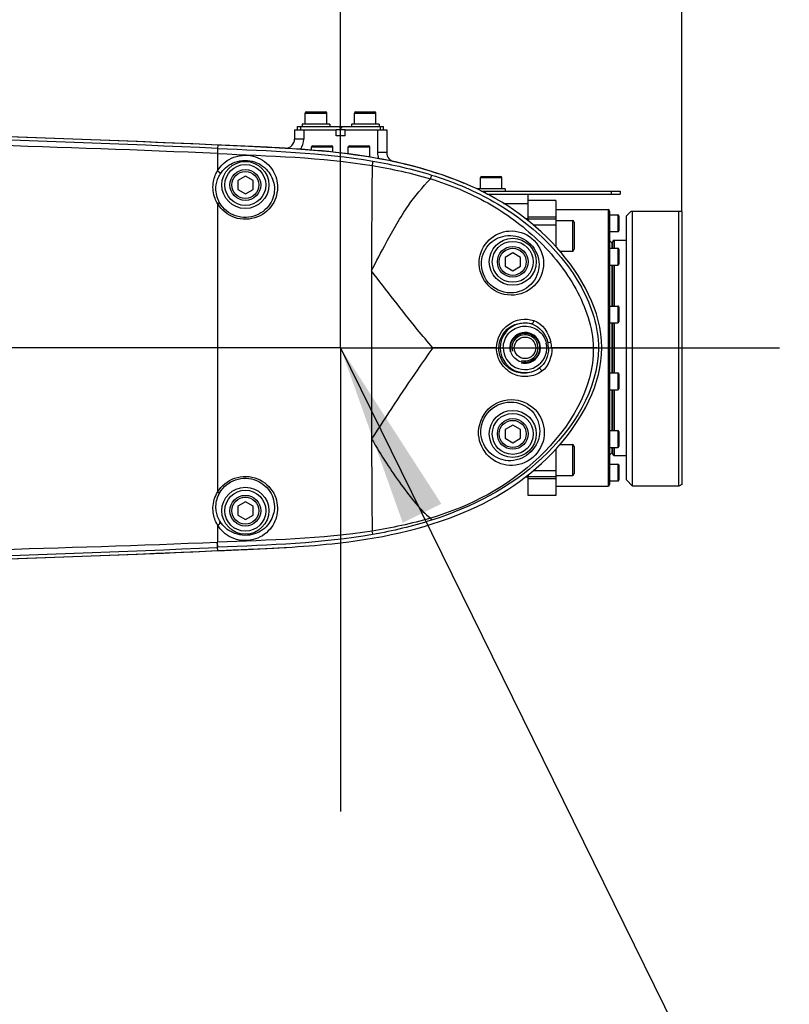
# Model space of a CAD drawing. Header units: millimetres. Extents: x 0 to 12486, y 0 to 8400.
# Tile 109 of 111: x 7336 to 7586, y 6335 to 6655. Entities that reach past the tile are written whole.
import ezdxf

# ---------------------------------------------------------------- set-up
doc = ezdxf.new("R2010")
doc.units = ezdxf.units.MM
doc.header["$LTSCALE"] = 653.4
doc.linetypes.add('CENTER', pattern=[0.6, 0.375, -0.075, 0.075, -0.075])
doc.layers.get('0').update_dxf_attribs({"linetype": 'CONTINUOUS'})
for name, color, linetype in [('03__ASM_ALL_CURVES', 7, 'CONTINUOUS'), ('1_DXF_AXIS', 7, 'CONTINUOUS'), ('304102000211DXF_CONTINUOUS_LINE', 7, 'CONTINUOUS'), ('304102000212DXF_CONTINUOUS_LINE', 7, 'CONTINUOUS'), ('304102000215DXF_CONTINUOUS_LINE', 7, 'CONTINUOUS'), ('304104000648DXF_CONTINUOUS_LINE', 7, 'CONTINUOUS'), ('304104000694DXF_CONTINUOUS_LINE', 7, 'CONTINUOUS'), ('304105000161DXF_CONTINUOUS_LINE', 7, 'CONTINUOUS'), ('304105000355DXF_CONTINUOUS_LINE', 7, 'CONTINUOUS'), ('304105000405DXF_CONTINUOUS_LINE', 7, 'CONTINUOUS'), ('304106000127DXF_CONTINUOUS_LINE', 7, 'CONTINUOUS'), ('304302000095DXF_CONTINUOUS_LINE', 7, 'CONTINUOUS'), ('501023000020DXF_CONTINUOUS_LINE', 7, 'CONTINUOUS'), ('501023000039DXF_CONTINUOUS_LINE', 7, 'CONTINUOUS'), ('501023000054DXF_CONTINUOUS_LINE', 7, 'CONTINUOUS'), ('501023000061DXF_CONTINUOUS_LINE', 7, 'CONTINUOUS'), ('501023000094DXF_CONTINUOUS_LINE', 7, 'CONTINUOUS'), ('504001000007DXF_CONTINUOUS_LINE', 7, 'CONTINUOUS'), ('625001000001DXF_CONTINUOUS_LINE', 7, 'CONTINUOUS'), ('DRW0004_DXF_DIMENSION', 7, 'CONTINUOUS'), ('DRW0004_DXF_TEXT', 7, 'CONTINUOUS')]:
    doc.layers.add(name, color=color, linetype=linetype)
doc.styles.get("Standard").update_dxf_attribs({"font": 'txt', "width": 0.7})
doc.dimstyles.new('DIMSTYLE_13', dxfattribs={"dimtxt": 100, "dimasz": 60, "dimexe": 1.5, "dimexo": 0, "dimgap": 1.25, "dimtad": 0, "dimtih": 1, "dimtoh": 1, "dimdsep": 46, "dimtxsty": 'Standard', "dimblk": '_FILLED', "dimblk1": '_FILLED', "dimblk2": '_FILLED', "dimcen": 0.09, "dimclrt": 5, "dimazin": 2, "dimtp": 2, "dimtm": 2, "dimtfac": 1, "dimtofl": 0, "dimtmove": 0, "dimatfit": 3, "dimldrblk": '_FILLED', "dimfxl": 0, "dimtolj": 1, "dimarcsym": 0})
doc.dimstyles.new('DIMSTYLE_6', dxfattribs={"dimtxt": 100, "dimasz": 60, "dimexe": 1.5, "dimexo": 0, "dimgap": 1.25, "dimtad": 1, "dimdsep": 46, "dimtxsty": 'Standard', "dimblk": '_FILLED', "dimblk1": '_FILLED', "dimblk2": '_FILLED', "dimcen": 0.09, "dimclrt": 5, "dimazin": 2, "dimtp": 0.3, "dimtm": 0.3, "dimtfac": 1, "dimtofl": 0, "dimtmove": 0, "dimatfit": 3, "dimldrblk": '_FILLED', "dimfxl": 0, "dimtolj": 1, "dimarcsym": 0})
doc.dimstyles.new('DIMSTYLE_9', dxfattribs={"dimtxt": 100, "dimasz": 60, "dimexe": 1.5, "dimexo": 0, "dimgap": 1.25, "dimtad": 0, "dimtih": 1, "dimtoh": 1, "dimdsep": 46, "dimtxsty": 'Standard', "dimblk": '_FILLED', "dimblk1": '_FILLED', "dimblk2": '_FILLED', "dimcen": 0.09, "dimclrt": 5, "dimazin": 2, "dimtp": 1.2, "dimtm": 1.2, "dimtfac": 1, "dimtofl": 0, "dimtmove": 0, "dimatfit": 3, "dimldrblk": '_FILLED', "dimfxl": 0, "dimtolj": 1, "dimarcsym": 0})
doc.dimstyles.get("Standard").update_dxf_attribs({"dimtxt": 70, "dimasz": 60, "dimexe": 1.5, "dimexo": 0, "dimtad": 1, "dimdsep": 46, "dimtxsty": 'Standard', "dimblk": '_FILLED', "dimblk1": '_FILLED', "dimblk2": '_FILLED', "dimcen": 0.09, "dimclrt": 5, "dimazin": 2, "dimtol": 1, "dimtp": 0.01, "dimtm": 0.01, "dimtfac": 1, "dimtofl": 0, "dimtmove": 0, "dimatfit": 3, "dimldrblk": '_FILLED', "dimfxl": 0, "dimtolj": 1, "dimarcsym": 0})

# ---------------------------------------------------------------- blocks, each defined once
blk = doc.blocks.new('_FILLED')
at = {"color": 0, "linetype": 'ByBlock'}
blk.add_solid([(0, 0), (-1, 0.1167), (-1, -0.1167)], dxfattribs=at)
blk = doc.blocks.new('*D10')
at = {"layer": 'DRW0004_DXF_DIMENSION', "color": 2, "linetype": 'Continuous'}
for p, q in [((7551.31, 6592.97), (7551.31, 6725.31)), ((7440.31, 6695.31), (7340.31, 6695.31)), ((7340.31, 6695.31), (7495.81, 6695.31)), ((7775.29, 6695.31), (7495.81, 6695.31)), ((7551.31, 6695.31), (7775.29, 6695.31))]:
    blk.add_line(p, q, dxfattribs=at)
at = {"layer": 'DRW0004_DXF_DIMENSION', "color": 2, "linetype": 'Continuous', "xscale": 60, "yscale": 60, "zscale": 60}
blk.add_blockref('_FILLED', (7440.31, 6695.31), dxfattribs=at)
at = {"layer": 'DRW0004_DXF_DIMENSION', "color": 2, "linetype": 'Continuous', "xscale": 60, "yscale": 60, "zscale": 60, "rotation": 180}
blk.add_blockref('_FILLED', (7551.31, 6695.31), dxfattribs=at)
at = {"layer": 'DRW0004_DXF_DIMENSION', "color": 5, "linetype": 'Continuous', "insert": (7565.29, 6820.31), "char_height": 100, "width": 210, "attachment_point": 1, "line_spacing_factor": 0.9}
blk.add_mtext('111', dxfattribs=at)
blk = doc.blocks.new('*D27')
at = {"layer": 'DRW0004_DXF_DIMENSION', "color": 2, "linetype": 'Continuous'}
blk.add_line((6585.31, 7291.93), (8725.51, 7291.93), dxfattribs=at)
at = {"layer": 'DRW0004_DXF_DIMENSION', "color": 5, "linetype": 'Continuous', "insert": (8775.51, 7416.93), "char_height": 100, "width": 490, "attachment_point": 1, "line_spacing_factor": 0.9}
blk.add_mtext('2240.38', dxfattribs=at)
blk = doc.blocks.new('*D30')
at = {"layer": 'DRW0004_DXF_DIMENSION', "color": 2, "linetype": 'Continuous'}
blk.add_line((8288.69, 5588.55), (8288.69, 7558.67), dxfattribs=at)
at = {"layer": 'DRW0004_DXF_DIMENSION', "color": 5, "linetype": 'Continuous', "insert": (8163.69, 7608.67), "char_height": 100, "width": 490, "attachment_point": 1, "rotation": 90, "line_spacing_factor": 0.9}
blk.add_mtext('1852.38', dxfattribs=at)

msp = doc.modelspace()

# ---------------------------------------------------------------- linework, layer by layer
at = {"color": 2, "linetype": 'Continuous'}
msp.add_arc((6585.31, 5588.549), 1703.38, 290, 180, dxfattribs=at)
at = {"layer": '03__ASM_ALL_CURVES', "color": 4, "linetype": 'Continuous'}
msp.add_line((7440.31, 6548.549), (6585.31, 6548.549), dxfattribs=at)
msp.add_arc((6585.31, 5588.549), 1703.38, 290, 180, dxfattribs=at)
at = {"layer": '1_DXF_AXIS', "color": 7, "linetype": 'CENTER'}
for q in [(7440.31, 6697.659), (7316.701, 6548.549), (7440.31, 6397.609), (7583.124, 6548.549)]:
    msp.add_line((7440.31, 6548.549), q, dxfattribs=at)
at = {"layer": '304102000211DXF_CONTINUOUS_LINE', "color": 7, "linetype": 'Continuous'}
for p, q in [((7425.31, 6619.549), (7425.31, 6616.504)), ((7425.31, 6619.549), (7438.81, 6619.549)), ((7438.81, 6617.549), (7438.81, 6619.549)), ((7441.81, 6617.549), (7438.81, 6617.549)), ((7441.81, 6617.549), (7441.81, 6619.549)), ((7441.81, 6619.549), (7455.31, 6619.549)), ((7455.31, 6619.549), (7455.31, 6612.077))]:
    msp.add_line(p, q, dxfattribs=at)
at = {"layer": '304102000211DXF_CONTINUOUS_LINE', "color": 9, "linetype": 'Continuous'}
for p, q in [((7428.31, 6619.549), (7428.31, 6616.504)), ((7452.31, 6619.549), (7452.31, 6612.077)), ((7428.31, 6616.504), (7425.31, 6616.504)), ((7455.31, 6612.077), (7452.31, 6612.077))]:
    msp.add_line(p, q, dxfattribs=at)
at = {"layer": '304102000211DXF_CONTINUOUS_LINE', "color": 7, "linetype": 'Continuous'}
for centre, start, end in [((7422.31, 6616.504), 269.9731, 360), ((7458.31, 6612.077), 180, 257.7475)]:
    msp.add_arc(centre, 3, start, end, dxfattribs=at)
at = {"layer": '304102000211DXF_CONTINUOUS_LINE', "color": 9, "linetype": 'Continuous'}
for centre, start, end in [((7422.31, 6616.504), 325.99907, 360), ((7458.31, 6612.077), 180, 198.82899)]:
    msp.add_arc(centre, 6, start, end, dxfattribs=at)
at = {"layer": '304102000211DXF_CONTINUOUS_LINE', "color": 7, "linetype": 'Continuous'}
for points in [[(7420.109, 6613.624), (7413.771, 6613.973), (7407.211, 6614.236), (7400.31, 6614.549)], [(7400.31, 6482.549), (7406.313, 6482.821), (7412.438, 6483.065), (7418.617, 6483.405)]]:
    msp.add_open_spline(points, degree=3, dxfattribs=at)
msp.add_open_spline([(7480.511, 6602.055), (7473.904, 6604.853), (7455.47, 6610.527), (7437.4, 6612.522), (7425.296, 6613.313)], degree=3, knots=[0, 0, 0, 0, 0.3700643, 1, 1, 1, 1], dxfattribs=at)
at = {"layer": '304102000212DXF_CONTINUOUS_LINE', "color": 9, "linetype": 'Continuous'}
for p, q in [((7400.31, 6614.549), (7400.261, 6613.469)), ((7400.247, 6611.784), (7400.247, 6606.15)), ((7400.247, 6595.501), (7400.247, 6501.594)), ((7491.037, 6548.549), (7470.31, 6548.549)), ((7522.525, 6548.549), (7508.987, 6548.549)), ((7400.247, 6490.943), (7400.247, 6485.314)), ((7400.247, 6485.314), (7400.159, 6485.311)), ((7400.348, 6483.633), (7400.261, 6483.629)), ((7400.31, 6482.549), (7400.261, 6483.629))]:
    msp.add_line(p, q, dxfattribs=at)
at = {"layer": '304102000212DXF_CONTINUOUS_LINE', "color": 7, "linetype": 'Continuous'}
for p, q in [((7422.309, 6613.483), (7420.439, 6613.594)), ((7421.686, 6613.52), (7420.439, 6613.585)), ((7423.26, 6613.408), (7421.686, 6613.52)), ((7423.261, 6613.424), (7422.309, 6613.483)), ((7421.93, 6483.578), (7422.663, 6483.629)), ((7421.93, 6483.578), (7422.664, 6483.621))]:
    msp.add_line(p, q, dxfattribs=at)
at = {"layer": '304102000212DXF_CONTINUOUS_LINE', "color": 9, "linetype": 'Continuous'}
for centre, radius in [((7409.31, 6601.549), 7.646), ((7409.31, 6601.549), 6.661), ((7496.31, 6576.549), 7.646), ((7496.31, 6576.549), 6.661), ((7496.31, 6520.549), 7.646), ((7496.31, 6520.549), 6.661), ((7409.31, 6495.549), 7.646), ((7409.31, 6495.549), 6.661)]:
    msp.add_circle(centre, radius, dxfattribs=at)
at = {"layer": '304102000212DXF_CONTINUOUS_LINE', "color": 7, "linetype": 'Continuous'}
for centre, start, end in [((7174.207, 1619.664), 87.40816, 89.570112), ((7174.207, 11477.434), 270.430934, 272.59184)]:
    msp.add_arc(centre, 5000, start, end, dxfattribs=at)
at = {"layer": '304102000212DXF_CONTINUOUS_LINE', "color": 9, "linetype": 'Continuous'}
for centre, radius, start, end in [((7173.765, 1643.744), 4974.883, 87.390541, 89.542951), ((7177.405, 1488.979), 5127.65, 87.509209, 89.207939), ((7500.31, 6548.549), 8.08, 74.30521, 304.13344), ((7500.31, 6548.549), 7.084, 180, 12.60795), ((7498.661, 6548.205), 9.302, 1.70783, 12.37514), ((7496.569, 6547.756), 12.443, 3.65308, 12.31926), ((7177.348, 11276.14), 4797.692, 270.431561, 272.663074), ((7156.575, 12690.987), 6210.455, 270.8566397, 272.2478123)]:
    msp.add_arc(centre, radius, start, end, dxfattribs=at)
at = {"layer": '304102000212DXF_CONTINUOUS_LINE', "color": 2, "linetype": 'Continuous'}
msp.add_arc((7500.31, 6548.549), 5, 255, 195, dxfattribs=at)
at = {"layer": '304102000212DXF_CONTINUOUS_LINE', "color": 7, "linetype": 'Continuous'}
msp.add_open_spline([(7420.439, 6613.594), (7413.733, 6613.98), (7407.021, 6614.245), (7400.31, 6614.549)], degree=3, dxfattribs=at)
at = {"layer": '304102000212DXF_CONTINUOUS_LINE', "color": 9, "linetype": 'Continuous'}
for points, knots in [([(7400.261, 6613.469), (7400.265, 6613.392), (7400.27, 6612.831), (7400.257, 6612.269), (7400.247, 6611.784)], [0, 0, 0, 0, 0.1363613, 1, 1, 1, 1]), ([(7400.247, 6606.15), (7401.291, 6607.897), (7404.756, 6611.062), (7411.828, 6611.753), (7417.699, 6608.095), (7419.449, 6604.078), (7419.699, 6602.152)], [0, 0, 0, 0, 0.239095, 0.5158359, 0.7720114, 1, 1, 1, 1]), ([(7401.123, 6605.101), (7402.079, 6606.628), (7405.223, 6609.411), (7411.559, 6609.999), (7416.813, 6606.766), (7418.435, 6603.239), (7418.683, 6601.549)], [0, 0, 0, 0, 0.2371006, 0.518841, 0.7752112, 1, 1, 1, 1]), ([(7450.559, 6607.859), (7450.532, 6605.472), (7450.418, 6594.051), (7450.373, 6582.63), (7450.346, 6573.596)], [0, 0, 0, 0, 0.2090196, 1, 1, 1, 1]), ([(7450.832, 6609.307), (7450.817, 6609.24), (7450.721, 6608.758), (7450.634, 6608.275), (7450.559, 6607.859)], [0, 0, 0, 0, 0.1393461, 1, 1, 1, 1]), ([(7400.247, 6606.15), (7400.485, 6606.064), (7400.758, 6605.909), (7401.13, 6605.547), (7400.97, 6605.376), (7400.895, 6605.348)], [0, 0, 0, 0, 0.5953929, 0.8130113, 1, 1, 1, 1]), ([(7469.933, 6604.777), (7469.911, 6604.72), (7469.766, 6604.315), (7469.631, 6603.906), (7469.516, 6603.556)], [0, 0, 0, 0, 0.1426803, 1, 1, 1, 1]), ([(7469.933, 6604.777), (7476.535, 6602.705), (7489.458, 6597.481), (7506.469, 6585.215), (7519.661, 6569.045), (7524.249, 6555.325), (7524.222, 6548.469)], [0, 0, 0, 0, 0.2507958, 0.5012907, 0.7515107, 1, 1, 1, 1]), ([(7400.247, 6595.501), (7399.937, 6596.019), (7398.934, 6598.078), (7398.646, 6600.471), (7398.858, 6602.138)], [0, 0, 0, 0, 0.2642086, 1, 1, 1, 1]), ([(7401.027, 6595.618), (7400.748, 6596.085), (7399.852, 6597.924), (7399.607, 6600.067), (7399.819, 6601.549)], [0, 0, 0, 0, 0.2664751, 1, 1, 1, 1]), ([(7419.699, 6602.152), (7419.971, 6600.052), (7419.113, 6595.307), (7413.504, 6590.288), (7405.619, 6590.043), (7401.475, 6593.441), (7400.247, 6595.501)], [0, 0, 0, 0, 0.2262141, 0.4785758, 0.7437987, 1, 1, 1, 1]), ([(7418.683, 6601.549), (7418.956, 6599.687), (7418.211, 6595.408), (7413.11, 6590.898), (7405.948, 6590.676), (7402.146, 6593.747), (7401.027, 6595.618)], [0, 0, 0, 0, 0.2220336, 0.4746366, 0.7426629, 1, 1, 1, 1]), ([(7450.346, 6573.596), (7451.922, 6576.671), (7455.706, 6583.886), (7461.525, 6594.3), (7466.917, 6600.86), (7469.516, 6603.556)], [0, 0, 0, 0, 0.2903925, 0.6852296, 1, 1, 1, 1]), ([(7469.516, 6603.556), (7475.97, 6601.614), (7488.558, 6596.455), (7504.992, 6584.316), (7517.765, 6568.5), (7522.374, 6555.234), (7522.525, 6548.549)], [0, 0, 0, 0, 0.250657, 0.5011025, 0.7513299, 1, 1, 1, 1]), ([(7400.247, 6595.501), (7400.389, 6595.568), (7400.531, 6595.748), (7400.877, 6595.616), (7400.854, 6595.553)], [0, 0, 0, 0, 0.7010138, 1, 1, 1, 1]), ([(7485.424, 6576.864), (7485.593, 6579.366), (7487.854, 6584.277), (7495.262, 6587.551), (7503.342, 6584.996), (7506.086, 6579.658), (7506.31, 6576.969)], [0, 0, 0, 0, 0.2459292, 0.4775934, 0.7353766, 1, 1, 1, 1]), ([(7486.132, 6576.549), (7486.29, 6578.768), (7488.305, 6583.109), (7494.89, 6585.917), (7502.054, 6583.692), (7504.596, 6578.963), (7504.831, 6576.549)], [0, 0, 0, 0, 0.2454059, 0.4741218, 0.7323971, 1, 1, 1, 1]), ([(7506.31, 6576.969), (7506.527, 6574.366), (7504.796, 6568.7), (7496.756, 6564.463), (7487.612, 6567.583), (7485.225, 6573.924), (7485.424, 6576.864)], [0, 0, 0, 0, 0.2339873, 0.4741887, 0.7359855, 1, 1, 1, 1]), ([(7504.831, 6576.549), (7505.055, 6574.244), (7503.59, 6569.177), (7496.405, 6565.332), (7488.141, 6568.126), (7485.943, 6573.879), (7486.132, 6576.549)], [0, 0, 0, 0, 0.2308053, 0.4690856, 0.7331692, 1, 1, 1, 1]), ([(7450.346, 6573.596), (7450.305, 6559.872), (7450.297, 6541.642), (7450.35, 6523.412), (7450.368, 6518.905)], [0, 0, 0, 0, 0.7527985, 1, 1, 1, 1]), ([(7470.31, 6548.549), (7468.606, 6550.533), (7461.75, 6558.72), (7455.256, 6567.201), (7450.346, 6573.596)], [0, 0, 0, 0, 0.2449304, 1, 1, 1, 1]), ([(7491.037, 6548.549), (7491.041, 6551.41), (7494.021, 6557.36), (7500.524, 6558.276), (7503.153, 6557.457)], [0, 0, 0, 0, 0.5095246, 1, 1, 1, 1]), ([(7491.794, 6548.502), (7491.793, 6551.038), (7494.442, 6556.305), (7500.19, 6557.062), (7502.496, 6556.327)], [0, 0, 0, 0, 0.5117116, 1, 1, 1, 1]), ([(7503.153, 6557.457), (7503.126, 6557.328), (7503.064, 6557.104), (7502.945, 6556.795), (7502.872, 6556.608), (7502.711, 6556.424), (7502.667, 6556.566), (7502.658, 6556.615)], [0, 0, 0, 0, 0.3200537, 0.5735587, 0.7755655, 0.8794267, 1, 1, 1, 1]), ([(7493.227, 6548.549), (7493.227, 6550.236), (7494.543, 6553.732), (7499.463, 6556.236), (7504.807, 6554.864), (7506.859, 6551.741), (7507.224, 6550.095)], [0, 0, 0, 0, 0.2500198, 0.5000332, 0.7500486, 1, 1, 1, 1]), ([(7470.31, 6548.549), (7468.6, 6546.19), (7461.743, 6536.45), (7455.303, 6526.427), (7450.368, 6518.905)], [0, 0, 0, 0, 0.2446216, 1, 1, 1, 1]), ([(7522.525, 6548.549), (7522.825, 6535.317), (7506.686, 6509.466), (7482.549, 6497), (7469.629, 6493.168)], [0, 0, 0, 0, 0.4954788, 1, 1, 1, 1]), ([(7524.222, 6548.469), (7524.169, 6535.018), (7507.538, 6509.011), (7482.952, 6496.657), (7469.91, 6492.471)], [0, 0, 0, 0, 0.4954666, 1, 1, 1, 1]), ([(7505.825, 6540.955), (7504.486, 6539.99), (7501.212, 6538.767), (7496.058, 6539.732), (7492.049, 6543.282), (7491.034, 6546.805), (7491.037, 6548.549)], [0, 0, 0, 0, 0.2446361, 0.4896403, 0.7416287, 1, 1, 1, 1]), ([(7491.037, 6548.549), (7491.207, 6548.547), (7491.307, 6548.541), (7491.732, 6548.532), (7491.622, 6548.511), (7491.596, 6548.508)], [0, 0, 0, 0, 0.714195, 0.8915745, 1, 1, 1, 1]), ([(7504.844, 6541.861), (7503.673, 6541.011), (7500.811, 6539.924), (7496.276, 6540.729), (7492.708, 6543.833), (7491.794, 6546.953), (7491.794, 6548.502)], [0, 0, 0, 0, 0.2433352, 0.4871834, 0.7395851, 1, 1, 1, 1]), ([(7524.222, 6548.469), (7524.146, 6548.479), (7523.58, 6548.521), (7523.014, 6548.536), (7522.525, 6548.549)], [0, 0, 0, 0, 0.1363575, 1, 1, 1, 1]), ([(7505.825, 6540.955), (7505.681, 6541.204), (7505.428, 6541.516), (7505.002, 6541.916), (7504.844, 6541.861)], [0, 0, 0, 0, 0.6312562, 1, 1, 1, 1]), ([(7485.222, 6520.209), (7485.007, 6523.214), (7487.427, 6529.732), (7496.853, 6532.954), (7505.072, 6528.52), (7506.783, 6522.729), (7506.551, 6520.099)], [0, 0, 0, 0, 0.2634633, 0.5269684, 0.7690251, 1, 1, 1, 1]), ([(7485.97, 6520.549), (7485.764, 6523.27), (7487.999, 6529.174), (7496.501, 6532.052), (7503.858, 6528.056), (7505.288, 6522.871), (7505.036, 6520.549)], [0, 0, 0, 0, 0.2659544, 0.5320038, 0.7724226, 1, 1, 1, 1]), ([(7450.368, 6518.905), (7450.378, 6516.122), (7450.425, 6506.128), (7450.482, 6496.134), (7450.574, 6488.924)], [0, 0, 0, 0, 0.2784762, 1, 1, 1, 1]), ([(7450.368, 6518.905), (7451.943, 6516.255), (7455.023, 6511.186), (7459.854, 6504.11), (7464.545, 6498.085), (7467.776, 6494.371), (7469.629, 6493.168)], [0, 0, 0, 0, 0.2865779, 0.5514828, 0.7946232, 1, 1, 1, 1]), ([(7506.551, 6520.099), (7506.311, 6517.39), (7503.559, 6512.01), (7495.365, 6509.308), (7487.739, 6512.625), (7485.404, 6517.662), (7485.222, 6520.209)], [0, 0, 0, 0, 0.2616432, 0.5181101, 0.7543165, 1, 1, 1, 1]), ([(7505.036, 6520.549), (7504.772, 6518.124), (7502.209, 6513.405), (7494.977, 6510.935), (7488.211, 6513.856), (7486.14, 6518.294), (7485.97, 6520.549)], [0, 0, 0, 0, 0.2641955, 0.5214023, 0.755007, 1, 1, 1, 1]), ([(7400.247, 6501.594), (7401.475, 6503.655), (7405.618, 6507.05), (7413.491, 6506.803), (7419.096, 6501.8), (7419.964, 6497.061), (7419.697, 6494.957)], [0, 0, 0, 0, 0.2564736, 0.5215306, 0.7732175, 1, 1, 1, 1]), ([(7401.025, 6501.477), (7402.145, 6503.349), (7405.947, 6506.418), (7413.101, 6506.194), (7418.196, 6501.69), (7418.947, 6497.416), (7418.682, 6495.549)], [0, 0, 0, 0, 0.2576345, 0.5254587, 0.777294, 1, 1, 1, 1]), ([(7398.859, 6494.959), (7398.79, 6495.501), (7398.678, 6497.785), (7399.357, 6500.103), (7400.247, 6501.594)], [0, 0, 0, 0, 0.239507, 1, 1, 1, 1]), ([(7400.247, 6501.594), (7400.388, 6501.527), (7400.53, 6501.348), (7400.875, 6501.479), (7400.852, 6501.541)], [0, 0, 0, 0, 0.7016479, 1, 1, 1, 1]), ([(7399.819, 6495.549), (7399.75, 6496.028), (7399.621, 6498.066), (7400.227, 6500.143), (7401.025, 6501.477)], [0, 0, 0, 0, 0.2376118, 1, 1, 1, 1]), ([(7418.682, 6495.549), (7418.439, 6493.841), (7416.82, 6490.294), (7411.541, 6487.093), (7405.223, 6487.682), (7402.083, 6490.465), (7401.126, 6491.993)], [0, 0, 0, 0, 0.2267993, 0.481909, 0.7629522, 1, 1, 1, 1]), ([(7419.697, 6494.957), (7419.45, 6493.013), (7417.698, 6488.979), (7411.816, 6485.325), (7404.755, 6486.029), (7401.292, 6489.193), (7400.247, 6490.943)], [0, 0, 0, 0, 0.2298952, 0.48477, 0.7609128, 1, 1, 1, 1]), ([(7469.91, 6492.471), (7469.892, 6492.506), (7469.79, 6492.735), (7469.703, 6492.97), (7469.629, 6493.168)], [0, 0, 0, 0, 0.1582136, 1, 1, 1, 1]), ([(7400.247, 6490.943), (7400.486, 6491.028), (7400.759, 6491.184), (7401.132, 6491.546), (7400.972, 6491.717), (7400.897, 6491.745)], [0, 0, 0, 0, 0.5955641, 0.813245, 1, 1, 1, 1]), ([(7450.817, 6487.816), (7450.802, 6487.87), (7450.712, 6488.237), (7450.638, 6488.607), (7450.574, 6488.924)], [0, 0, 0, 0, 0.1462312, 1, 1, 1, 1]), ([(7400.261, 6483.629), (7400.255, 6483.705), (7400.215, 6484.265), (7400.185, 6484.826), (7400.159, 6485.311)], [0, 0, 0, 0, 0.1361873, 1, 1, 1, 1]), ([(7400.348, 6483.633), (7400.342, 6483.709), (7400.303, 6484.269), (7400.273, 6484.83), (7400.247, 6485.314)], [0, 0, 0, 0, 0.1361954, 1, 1, 1, 1])]:
    msp.add_open_spline(points, degree=3, knots=knots, dxfattribs=at)
for points in [[(7400.247, 6611.784), (7417.052, 6611.054), (7433.955, 6610.559), (7450.559, 6607.859)], [(7400.261, 6613.469), (7417.158, 6612.699), (7434.163, 6612.177), (7450.832, 6609.307)], [(7450.559, 6607.861), (7456.953, 6606.808), (7463.309, 6605.418), (7469.517, 6603.559)], [(7450.832, 6609.307), (7457.28, 6608.197), (7463.69, 6606.737), (7469.933, 6604.777)], [(7398.858, 6602.138), (7399.037, 6603.542), (7399.52, 6604.936), (7400.247, 6606.15)], [(7399.819, 6601.549), (7399.997, 6602.797), (7400.454, 6604.032), (7401.123, 6605.101)], [(7502.496, 6556.327), (7505.073, 6555.555), (7507.172, 6552.827), (7507.747, 6550.199)], [(7503.153, 6557.457), (7506.012, 6556.566), (7508.089, 6553.337), (7508.726, 6550.411)], [(7508.726, 6550.411), (7508.455, 6550.352), (7508.184, 6550.292), (7507.913, 6550.235)], [(7507.959, 6548.482), (7508.031, 6546.044), (7506.841, 6543.262), (7504.844, 6541.861)], [(7508.987, 6548.549), (7509.158, 6545.812), (7508.049, 6542.559), (7505.825, 6540.955)], [(7508.987, 6548.549), (7508.704, 6548.539), (7508.417, 6548.547), (7508.14, 6548.491)], [(7401.126, 6491.993), (7400.456, 6493.063), (7399.997, 6494.299), (7399.819, 6495.549)], [(7400.247, 6490.943), (7399.52, 6492.159), (7399.037, 6493.554), (7398.859, 6494.959)], [(7469.629, 6493.168), (7463.386, 6491.333), (7457.002, 6489.937), (7450.574, 6488.924)], [(7469.91, 6492.471), (7463.673, 6490.469), (7457.268, 6488.957), (7450.817, 6487.816)], [(7450.574, 6488.924), (7433.961, 6486.301), (7417.053, 6485.971), (7400.247, 6485.314)], [(7450.817, 6487.816), (7434.195, 6484.877), (7417.211, 6484.418), (7400.348, 6483.633)]]:
    msp.add_open_spline(points, degree=3, dxfattribs=at)
at = {"layer": '304102000212DXF_CONTINUOUS_LINE', "color": 7, "linetype": 'Continuous'}
for points, knots in [([(7480.558, 6602.118), (7476.048, 6604.023), (7457.5, 6610.336), (7437.867, 6612.501), (7423.261, 6613.424)], [0, 0, 0, 0, 0.2506557, 1, 1, 1, 1]), ([(7480.512, 6495.038), (7491.767, 6499.803), (7512.408, 6513.043), (7531.742, 6548.674), (7512.243, 6584.063), (7491.752, 6597.392), (7480.558, 6602.118)], [0, 0, 0, 0, 0.2530788, 0.5006073, 0.7483871, 1, 1, 1, 1]), ([(7422.664, 6483.621), (7427.621, 6483.918), (7447.231, 6485.363), (7466.945, 6489.293), (7480.512, 6495.038)], [0, 0, 0, 0, 0.2520873, 1, 1, 1, 1]), ([(7400.31, 6482.549), (7402.173, 6482.633), (7409.38, 6482.95), (7416.588, 6483.266), (7421.93, 6483.578)], [0, 0, 0, 0, 0.2583801, 1, 1, 1, 1])]:
    msp.add_open_spline(points, degree=3, knots=knots, dxfattribs=at)
at = {"layer": '304102000215DXF_CONTINUOUS_LINE', "color": 7, "linetype": 'Continuous'}
for p, q in [((7501.31, 6595.403), (7501.31, 6598.549)), ((7501.31, 6590.549), (7500.49, 6590.549)), ((7501.31, 6590.549), (7501.31, 6589.926)), ((7500.554, 6506.549), (7501.31, 6506.549)), ((7501.31, 6507.158), (7501.31, 6506.549))]:
    msp.add_line(p, q, dxfattribs=at)
at = {"layer": '304102000215DXF_CONTINUOUS_LINE', "color": 9, "linetype": 'Continuous'}
msp.add_line((7493.317, 6595.549), (7501.31, 6595.549), dxfattribs=at)
at = {"layer": '304104000648DXF_CONTINUOUS_LINE', "color": 7, "linetype": 'Continuous'}
for p, q in [((7533.31, 6591.549), (7534.51, 6592.749)), ((7533.31, 6505.549), (7533.31, 6591.548)), ((7534.811, 6593.049), (7534.511, 6592.749)), ((7534.811, 6593.049), (7551.175, 6593.049)), ((7535.31, 6503.549), (7535.31, 6593.049)), ((7550.31, 6503.549), (7550.31, 6593.049)), ((7551.31, 6592.971), (7551.175, 6593.049)), ((7551.31, 6592.971), (7551.31, 6504.126)), ((7533.31, 6505.549), (7535.31, 6503.549)), ((7550.31, 6503.549), (7535.31, 6503.549)), ((7551.31, 6504.126), (7550.31, 6503.549))]:
    msp.add_line(p, q, dxfattribs=at)
at = {"layer": '304104000694DXF_CONTINUOUS_LINE', "color": 7, "linetype": 'Continuous'}
for p, q in [((7510.31, 6596.549), (7501.31, 6596.549)), ((7501.31, 6590.549), (7501.31, 6595.403)), ((7510.31, 6596.549), (7510.31, 6581.579)), ((7501.31, 6590.549), (7510.31, 6590.549)), ((7510.31, 6515.561), (7510.31, 6500.549)), ((7510.31, 6506.549), (7501.31, 6506.549)), ((7501.31, 6500.549), (7501.31, 6506.549)), ((7510.31, 6500.549), (7501.31, 6500.549))]:
    msp.add_line(p, q, dxfattribs=at)
at = {"layer": '304104000694DXF_CONTINUOUS_LINE', "color": 9, "linetype": 'Continuous'}
for p, q in [((7501.31, 6591.156), (7510.31, 6591.156)), ((7502.981, 6588.549), (7510.31, 6588.549)), ((7510.31, 6508.549), (7503.034, 6508.549)), ((7510.31, 6505.941), (7501.31, 6505.941))]:
    msp.add_line(p, q, dxfattribs=at)
at = {"layer": '304105000161DXF_CONTINUOUS_LINE', "color": 7, "linetype": 'Continuous'}
for p, q in [((7486.106, 6599.549), (7531.31, 6599.549)), ((7487.932, 6598.549), (7531.31, 6598.549)), ((7531.31, 6599.549), (7531.31, 6598.549))]:
    msp.add_line(p, q, dxfattribs=at)
at = {"layer": '304105000161DXF_CONTINUOUS_LINE', "color": 9, "linetype": 'Continuous'}
for p, q in [((7487.31, 6599.549), (7487.31, 6598.888)), ((7528.31, 6599.549), (7528.31, 6598.549))]:
    msp.add_line(p, q, dxfattribs=at)
at = {"layer": '304105000355DXF_CONTINUOUS_LINE', "color": 7, "linetype": 'Continuous'}
for p, q in [((7426.31, 6619.549), (7426.31, 6620.549)), ((7426.31, 6620.549), (7454.31, 6620.549)), ((7440.06, 6620.549), (7440.06, 6620.049)), ((7440.56, 6620.549), (7440.56, 6620.049)), ((7454.31, 6619.549), (7454.31, 6620.549)), ((7441.81, 6619.549), (7438.81, 6619.549)), ((7440.56, 6620.049), (7440.06, 6620.049))]:
    msp.add_line(p, q, dxfattribs=at)
at = {"layer": '304105000355DXF_CONTINUOUS_LINE', "color": 9, "linetype": 'Continuous'}
for p, q in [((7427.31, 6619.549), (7427.31, 6620.549)), ((7453.31, 6619.549), (7453.31, 6620.549))]:
    msp.add_line(p, q, dxfattribs=at)
at = {"layer": '304105000405DXF_CONTINUOUS_LINE', "color": 7, "linetype": 'Continuous'}
for centre, radius, start, end in [((7174.207, 1619.664), 5000, 87.155775, 89.36269), ((7412.71, 6420.264), 193.479, 86.87201, 87.15577), ((7174.207, 11477.434), 5000, 270.63731, 272.844225), ((7412.71, 6676.834), 193.479, 272.84423, 272.94975)]:
    msp.add_arc(centre, radius, start, end, dxfattribs=at)
at = {"layer": '304106000127DXF_CONTINUOUS_LINE', "color": 7, "linetype": 'Continuous'}
msp.add_arc((7437.522, 6507.136), 104, 73.45178, 75.25027, dxfattribs=at)
at = {"layer": '304302000095DXF_CONTINUOUS_LINE', "color": 7, "linetype": 'Continuous'}
for p, q in [((7510.31, 6593.549), (7527.31, 6593.549)), ((7527.81, 6593.049), (7527.81, 6591.868)), ((7527.81, 6591.17), (7527.81, 6580.844)), ((7527.81, 6583.499), (7528.71, 6582.599)), ((7528.71, 6580.997), (7528.71, 6582.599)), ((7528.81, 6583.049), (7528.81, 6580.997)), ((7529.31, 6583.549), (7533.31, 6583.549)), ((7527.81, 6579.144), (7527.81, 6561.169)), ((7528.71, 6562.169), (7528.71, 6575.497)), ((7528.81, 6575.497), (7528.81, 6562.169)), ((7527.81, 6558.917), (7527.81, 6538.179)), ((7528.71, 6540.428), (7528.71, 6556.669)), ((7528.81, 6556.669), (7528.81, 6540.428)), ((7527.81, 6535.929), (7527.81, 6517.955)), ((7528.71, 6521.6), (7528.71, 6534.928)), ((7528.81, 6534.928), (7528.81, 6521.6)), ((7527.81, 6516.254), (7527.81, 6505.928)), ((7527.81, 6513.599), (7528.71, 6514.499)), ((7528.71, 6514.499), (7528.71, 6516.1)), ((7528.81, 6516.1), (7528.81, 6514.049)), ((7529.31, 6513.549), (7533.31, 6513.549)), ((7527.81, 6505.23), (7527.81, 6504.049)), ((7510.31, 6503.549), (7527.31, 6503.549))]:
    msp.add_line(p, q, dxfattribs=at)
at = {"layer": '304302000095DXF_CONTINUOUS_LINE', "color": 9, "linetype": 'Continuous'}
for p, q in [((7527.31, 6593.549), (7527.31, 6503.549)), ((7529.31, 6583.549), (7529.31, 6580.997)), ((7529.31, 6575.497), (7529.31, 6562.169)), ((7529.31, 6556.669), (7529.31, 6540.428)), ((7529.31, 6534.928), (7529.31, 6521.6)), ((7529.31, 6516.1), (7529.31, 6513.549))]:
    msp.add_line(p, q, dxfattribs=at)
at = {"layer": '304302000095DXF_CONTINUOUS_LINE', "color": 7, "linetype": 'Continuous'}
for centre, start, end in [((7527.31, 6593.049), 0, 90), ((7529.31, 6583.049), 90, 180), ((7529.31, 6514.049), 180, 270), ((7527.31, 6504.049), 270, 360)]:
    msp.add_arc(centre, 0.5, start, end, dxfattribs=at)
at = {"layer": '501023000020DXF_CONTINUOUS_LINE', "color": 7, "linetype": 'Continuous'}
for p, q in [((7428.81, 6621.349), (7428.81, 6624.949)), ((7429.21, 6625.349), (7435.41, 6625.349)), ((7435.81, 6621.349), (7435.81, 6624.949)), ((7444.81, 6621.349), (7444.81, 6624.949)), ((7445.21, 6625.349), (7451.41, 6625.349)), ((7451.81, 6621.349), (7451.81, 6624.949)), ((7430.81, 6612.909), (7430.81, 6613.949)), ((7431.21, 6614.349), (7437.41, 6614.349)), ((7437.81, 6612.258), (7437.81, 6613.949)), ((7442.81, 6611.678), (7442.81, 6613.949)), ((7443.21, 6614.349), (7449.41, 6614.349)), ((7449.81, 6610.641), (7449.81, 6613.949)), ((7486.21, 6604.349), (7492.41, 6604.349)), ((7485.81, 6600.349), (7485.81, 6603.949)), ((7492.81, 6600.349), (7492.81, 6603.949))]:
    msp.add_line(p, q, dxfattribs=at)
at = {"layer": '501023000020DXF_CONTINUOUS_LINE', "color": 9, "linetype": 'Continuous'}
for p, q in [((7428.81, 6624.949), (7435.81, 6624.949)), ((7444.81, 6624.949), (7451.81, 6624.949)), ((7430.81, 6613.949), (7437.81, 6613.949)), ((7442.81, 6613.949), (7449.81, 6613.949)), ((7485.81, 6603.949), (7492.81, 6603.949))]:
    msp.add_line(p, q, dxfattribs=at)
at = {"layer": '501023000020DXF_CONTINUOUS_LINE', "color": 7, "linetype": 'Continuous'}
for centre, start, end in [((7429.21, 6624.949), 90, 180), ((7435.41, 6624.949), 0, 90), ((7445.21, 6624.949), 90, 180), ((7451.41, 6624.949), 0, 90), ((7431.21, 6613.949), 90, 180), ((7437.41, 6613.949), 0, 90), ((7443.21, 6613.949), 90, 180), ((7449.41, 6613.949), 0, 90), ((7486.21, 6603.949), 90, 180), ((7492.41, 6603.949), 0, 90)]:
    msp.add_arc(centre, 0.4, start, end, dxfattribs=at)
at = {"layer": '501023000039DXF_CONTINUOUS_LINE', "color": 7, "linetype": 'Continuous'}
for p, q in [((7510.31, 6590.049), (7515.71, 6590.049)), ((7516.31, 6589.449), (7516.31, 6580.649)), ((7511.649, 6580.049), (7515.71, 6580.049)), ((7511.645, 6517.049), (7515.71, 6517.049)), ((7516.31, 6516.449), (7516.31, 6507.649)), ((7510.31, 6507.049), (7515.71, 6507.049))]:
    msp.add_line(p, q, dxfattribs=at)
at = {"layer": '501023000039DXF_CONTINUOUS_LINE', "color": 9, "linetype": 'Continuous'}
for p, q in [((7515.71, 6590.049), (7515.71, 6580.049)), ((7515.71, 6517.049), (7515.71, 6507.049))]:
    msp.add_line(p, q, dxfattribs=at)
at = {"layer": '501023000039DXF_CONTINUOUS_LINE', "color": 7, "linetype": 'Continuous'}
for centre, start, end in [((7515.71, 6589.449), 0, 90), ((7515.71, 6580.649), 270, 360), ((7515.71, 6516.449), 0, 90), ((7515.71, 6507.649), 270, 360)]:
    msp.add_arc(centre, 0.6, start, end, dxfattribs=at)
at = {"layer": '501023000054DXF_CONTINUOUS_LINE', "color": 7, "linetype": 'Continuous'}
for p, q in [((7409.31, 6604.436), (7406.81, 6602.992)), ((7411.81, 6602.992), (7409.31, 6604.436)), ((7406.81, 6602.992), (7406.81, 6600.105)), ((7411.81, 6600.105), (7411.81, 6602.992)), ((7406.81, 6600.105), (7409.31, 6598.662)), ((7409.31, 6598.662), (7411.81, 6600.105)), ((7496.31, 6579.436), (7493.81, 6577.992)), ((7498.81, 6577.992), (7496.31, 6579.436)), ((7493.81, 6577.992), (7493.81, 6575.105)), ((7498.81, 6575.105), (7498.81, 6577.992)), ((7493.81, 6575.105), (7496.31, 6573.662)), ((7496.31, 6573.662), (7498.81, 6575.105)), ((7496.31, 6523.436), (7493.81, 6521.992)), ((7493.81, 6521.992), (7493.81, 6519.105)), ((7498.81, 6521.992), (7496.31, 6523.436)), ((7498.81, 6519.105), (7498.81, 6521.992)), ((7493.81, 6519.105), (7496.31, 6517.662)), ((7496.31, 6517.662), (7498.81, 6519.105)), ((7409.31, 6498.436), (7406.81, 6496.992)), ((7411.81, 6496.992), (7409.31, 6498.436)), ((7406.81, 6496.992), (7406.81, 6494.105)), ((7411.81, 6494.105), (7411.81, 6496.992)), ((7406.81, 6494.105), (7409.31, 6492.662)), ((7409.31, 6492.662), (7411.81, 6494.105))]:
    msp.add_line(p, q, dxfattribs=at)
for centre in [(7409.31, 6601.549), (7496.31, 6576.549), (7496.31, 6520.549), (7409.31, 6495.549)]:
    msp.add_circle(centre, 5, dxfattribs=at)
at = {"layer": '501023000054DXF_CONTINUOUS_LINE', "color": 9, "linetype": 'Continuous'}
for centre in [(7409.31, 6601.549), (7496.31, 6576.549), (7496.31, 6520.549), (7409.31, 6495.549)]:
    msp.add_circle(centre, 4.4, dxfattribs=at)
at = {"layer": '501023000061DXF_CONTINUOUS_LINE', "color": 7, "linetype": 'Continuous'}
for p, q in [((7527.81, 6591.868), (7530.51, 6591.868)), ((7527.81, 6591.868), (7527.81, 6591.17)), ((7530.81, 6591.568), (7530.81, 6586.668)), ((7527.81, 6586.368), (7530.51, 6586.368)), ((7527.81, 6580.997), (7530.51, 6580.997)), ((7527.81, 6580.844), (7527.81, 6579.144)), ((7530.81, 6580.697), (7530.81, 6575.797)), ((7527.81, 6575.497), (7530.51, 6575.497)), ((7527.81, 6562.169), (7530.51, 6562.169)), ((7527.81, 6561.22), (7527.81, 6558.917)), ((7530.81, 6561.869), (7530.81, 6556.969)), ((7527.81, 6556.669), (7530.51, 6556.669)), ((7527.81, 6540.428), (7530.51, 6540.428)), ((7530.81, 6540.128), (7530.81, 6535.228)), ((7527.81, 6538.179), (7527.81, 6535.876)), ((7527.81, 6534.928), (7530.51, 6534.928)), ((7527.81, 6521.6), (7530.51, 6521.6)), ((7530.81, 6521.3), (7530.81, 6516.4)), ((7527.81, 6517.955), (7527.81, 6516.254)), ((7527.81, 6516.1), (7530.51, 6516.1)), ((7527.81, 6510.73), (7530.51, 6510.73)), ((7530.81, 6510.43), (7530.81, 6505.53)), ((7527.81, 6505.928), (7527.81, 6505.23)), ((7527.81, 6505.23), (7530.51, 6505.23))]:
    msp.add_line(p, q, dxfattribs=at)
at = {"layer": '501023000061DXF_CONTINUOUS_LINE', "color": 9, "linetype": 'Continuous'}
for p, q in [((7530.51, 6591.868), (7530.51, 6586.368)), ((7530.51, 6580.997), (7530.51, 6575.497)), ((7530.51, 6562.169), (7530.51, 6556.669)), ((7530.51, 6540.428), (7530.51, 6534.928)), ((7530.51, 6521.6), (7530.51, 6516.1)), ((7530.51, 6510.73), (7530.51, 6505.23))]:
    msp.add_line(p, q, dxfattribs=at)
at = {"layer": '501023000061DXF_CONTINUOUS_LINE', "color": 7, "linetype": 'Continuous'}
for centre, start, end in [((7530.51, 6591.568), 0, 90), ((7530.51, 6586.668), 270, 360), ((7530.51, 6580.697), 0, 90), ((7530.51, 6575.797), 270, 360), ((7530.51, 6561.869), 0, 90), ((7530.51, 6556.969), 270, 360), ((7530.51, 6540.128), 0, 90), ((7530.51, 6535.228), 270, 360), ((7530.51, 6521.3), 0, 90), ((7530.51, 6516.4), 270, 360), ((7530.51, 6510.43), 0, 90), ((7530.51, 6505.53), 270, 360)]:
    msp.add_arc(centre, 0.3, start, end, dxfattribs=at)
at = {"layer": '501023000094DXF_CONTINUOUS_LINE', "color": 2, "linetype": 'Continuous'}
for p, q in [((7528.81, 6575.324), (7528.71, 6575.324)), ((7528.81, 6573.324), (7528.71, 6573.324)), ((7528.81, 6566.772), (7528.71, 6566.772)), ((7528.81, 6564.772), (7528.71, 6564.772)), ((7528.81, 6555.597), (7528.71, 6555.597)), ((7528.81, 6553.597), (7528.71, 6553.597)), ((7528.81, 6543.501), (7528.71, 6543.501)), ((7528.81, 6541.501), (7528.71, 6541.501)), ((7528.81, 6532.326), (7528.71, 6532.326)), ((7528.81, 6530.326), (7528.71, 6530.326)), ((7528.81, 6523.773), (7528.71, 6523.773)), ((7528.81, 6521.773), (7528.71, 6521.773))]:
    msp.add_line(p, q, dxfattribs=at)
at = {"layer": '501023000094DXF_CONTINUOUS_LINE', "color": 7, "linetype": 'Continuous'}
for p, q in [((7528.71, 6572.824), (7528.81, 6572.824)), ((7528.71, 6567.272), (7528.81, 6567.272)), ((7528.71, 6564.272), (7528.81, 6564.272)), ((7528.71, 6556.097), (7528.81, 6556.097)), ((7528.71, 6553.097), (7528.81, 6553.097)), ((7528.71, 6544.001), (7528.81, 6544.001)), ((7528.71, 6541.001), (7528.81, 6541.001)), ((7528.71, 6532.826), (7528.81, 6532.826)), ((7528.71, 6529.826), (7528.81, 6529.826)), ((7528.71, 6524.273), (7528.81, 6524.273))]:
    msp.add_line(p, q, dxfattribs=at)
at = {"layer": '504001000007DXF_CONTINUOUS_LINE', "color": 7, "linetype": 'Continuous'}
for p, q in [((7427.81, 6621.349), (7427.81, 6620.549)), ((7436.81, 6621.349), (7427.81, 6621.349)), ((7436.81, 6621.349), (7436.81, 6620.549)), ((7443.81, 6621.349), (7443.81, 6620.549)), ((7452.81, 6621.349), (7443.81, 6621.349)), ((7452.81, 6621.349), (7452.81, 6620.549)), ((7493.81, 6600.349), (7484.81, 6600.349)), ((7484.81, 6600.349), (7484.81, 6600.165)), ((7493.81, 6600.349), (7493.81, 6599.549))]:
    msp.add_line(p, q, dxfattribs=at)
at = {"layer": '625001000001DXF_CONTINUOUS_LINE', "color": 7, "linetype": 'Continuous'}
for radius in [4.765, 3.5]:
    msp.add_circle((7500.31, 6548.549), radius, dxfattribs=at)
at = {"layer": '625001000001DXF_CONTINUOUS_LINE', "color": 2, "linetype": 'Continuous'}
msp.add_arc((7500.31, 6548.549), 4.25, 255, 195, dxfattribs=at)

# ---------------------------------------------------------------- dimensions: what is measured, and where the dimension line sits
at = {"layer": 'DRW0004_DXF_DIMENSION', "color": 2, "linetype": 'Continuous'}
for feature_location, offset, dtype, origin, dimstyle, override, picture, middle in [((8288.69, 5588.549), (0, 1970.12), 1, (6436.31, 5588.549), 'DIMSTYLE_9', {"dimgap": 24.999986, "dimtad": 1, "dimtih": 0, "dimtoh": 0}, '*D30', (8213.69, 7864.606)), ((6585.31, 7291.929), (2140.203, 0), 0, (6585.31, 5051.549), 'DIMSTYLE_13', {"dimgap": 24.999902, "dimtad": 1, "dimtih": 0, "dimtoh": 0}, '*D27', (9022.701, 7366.929))]:
    dim = msp.add_ordinate_dim(feature_location=feature_location, offset=offset, dtype=dtype, origin=origin, dimstyle=dimstyle, override=override, dxfattribs=at)
    dim.commit()
    dim.dimension.update_dxf_attribs({"geometry": picture, "text_midpoint": middle})
dim = msp.add_linear_dim(base=(7551.31, 6695.306), p1=(7440.31, 6697.659), p2=(7551.31, 6592.971), dimstyle='DIMSTYLE_6', dxfattribs=at)
dim.commit()
dim.dimension.update_dxf_attribs({"geometry": '*D10', "text_midpoint": (7670.289, 6695.306), "dimtype": 160})

# ---------------------------------------------------------------- leaders
at = {"layer": 'DRW0004_DXF_TEXT', "color": 2, "linetype": 'Continuous'}
msp.add_leader([(7440.31, 6548.549), (7602.24, 6219.355), (7632.899, 6219.355)], dimstyle='Standard', override={"dimtad": 1}, dxfattribs=at)

doc.saveas('drawing.dxf')
